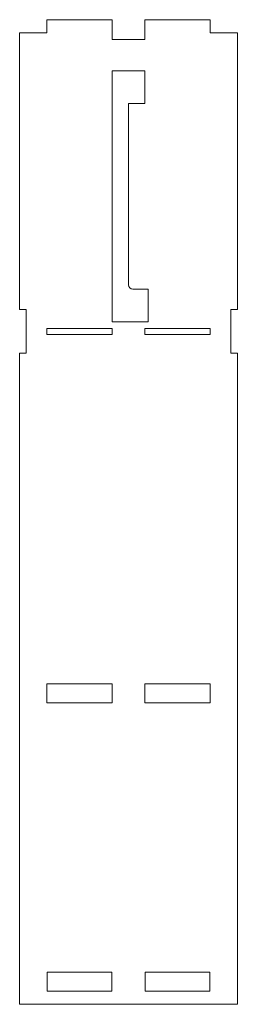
# Model space of a CAD drawing. Header units: millimetres. Extents: x -50 to 50, y -222 to 228.
import ezdxf

# ---------------------------------------------------------------- set-up
doc = ezdxf.new("R2010")
doc.units = ezdxf.units.MM

msp = doc.modelspace()

# ---------------------------------------------------------------- linework, layer by layer
at = {"color": 7, "linetype": 'Continuous', "lineweight": 15}
for p, q in [((-37.5, 228.5), (-37.5, 222.5)), ((-37.5, 228.5), (-7.5, 228.5)), ((-7.5, 228.5), (-7.5, 219.5)), ((7.5, 228.5), (7.5, 219.5)), ((7.5, 228.5), (37.5, 228.5)), ((37.5, 228.5), (37.5, 222.5)), ((-50, 95.7), (-50, 222.5)), ((-50, 222.5), (-37.5, 222.5)), ((37.5, 222.5), (50, 222.5)), ((50, 222.5), (50, 95.7)), ((7.5, 219.5), (-7.5, 219.5)), ((-7.5, 205.1), (7.5, 205.1)), ((-7.5, 90.1), (-7.5, 205.1)), ((7.5, 205.1), (7.5, 190.1)), ((7.5, 190.1), (0, 190.1)), ((0, 190.1), (0, 107.1)), ((2, 105.1), (9, 105.1)), ((9, 105.1), (9, 90.1)), ((-50, 95.7), (-47, 95.7)), ((-47, 95.7), (-47, 75.7)), ((47, 95.7), (50, 95.7)), ((47, 75.7), (47, 95.7)), ((-37.5, 87.1), (-7.5, 87.1)), ((-37.5, 84.3), (-37.5, 87.1)), ((9, 90.1), (-7.5, 90.1)), ((-7.5, 87.1), (-7.5, 84.3)), ((7.5, 84.3), (7.5, 87.1)), ((7.5, 87.1), (37.5, 87.1)), ((37.5, 87.1), (37.5, 84.3)), ((-7.5, 84.3), (-37.5, 84.3)), ((37.5, 84.3), (7.5, 84.3)), ((-50, -222.5), (-50, 75.7)), ((-47, 75.7), (-50, 75.7)), ((50, 75.7), (47, 75.7)), ((50, 75.7), (50, -222.5)), ((-37.5, -75.7), (-7.5, -75.7)), ((-37.5, -84.4), (-37.5, -75.7)), ((-7.5, -75.7), (-7.5, -84.4)), ((7.5, -84.4), (7.5, -75.7)), ((7.5, -75.7), (37.5, -75.7)), ((37.5, -75.7), (37.5, -84.4)), ((-7.5, -84.4), (-37.5, -84.4)), ((37.5, -84.4), (7.5, -84.4)), ((-37.4, -207.8), (-7.6, -207.8)), ((-37.4, -216.5), (-37.4, -207.8)), ((-7.6, -207.8), (-7.6, -216.5)), ((7.6, -207.8), (37.4, -207.8)), ((7.6, -216.5), (7.6, -207.8)), ((37.4, -207.8), (37.4, -216.5)), ((-7.6, -216.5), (-37.4, -216.5)), ((37.4, -216.5), (7.6, -216.5)), ((50, -222.5), (-50, -222.5))]:
    msp.add_line(p, q, dxfattribs=at)
msp.add_arc((2, 107.1), 2, 180, 270, dxfattribs=at)

doc.saveas('drawing.dxf')
